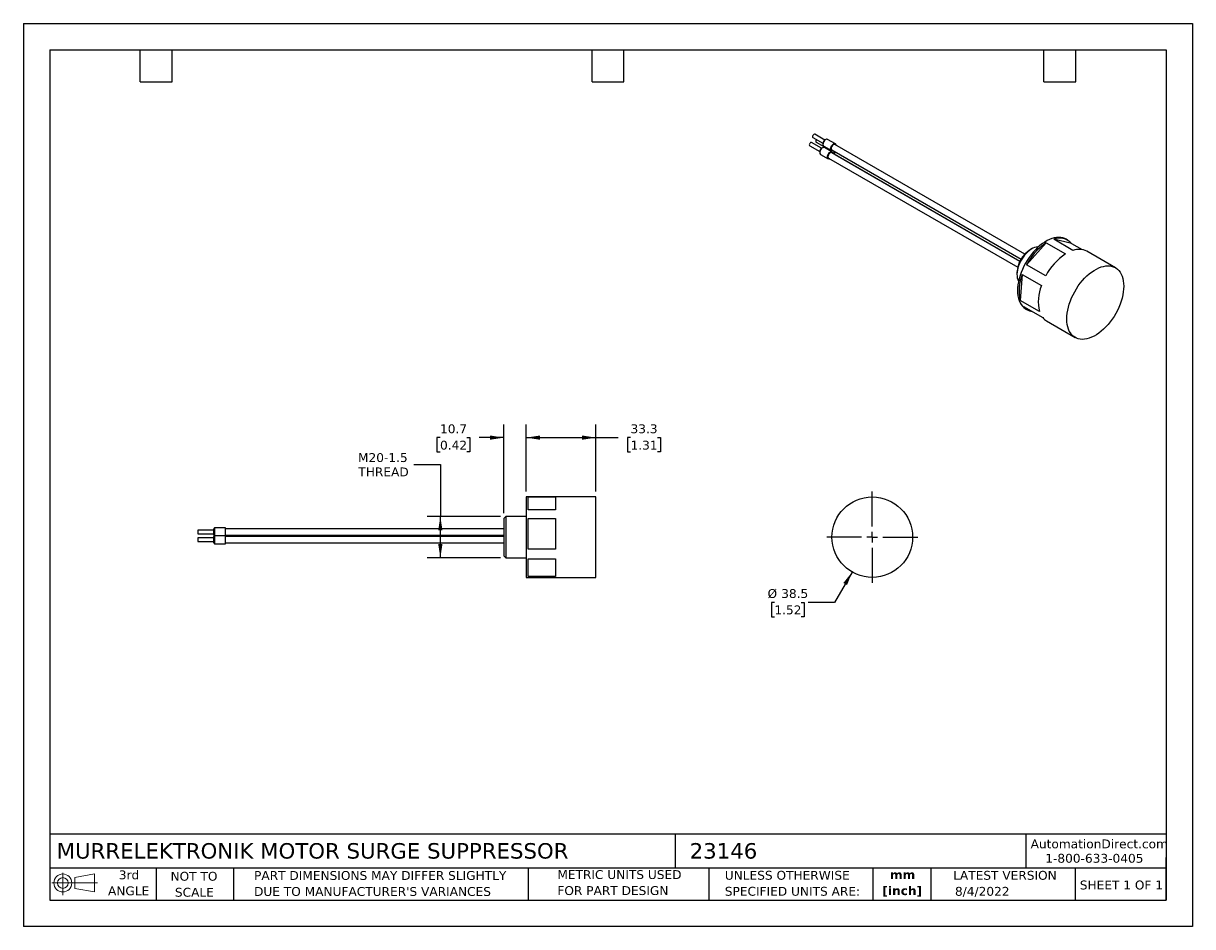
# Model space of a CAD drawing. Header units: millimetres. Extents: x 0 to 559, y 0 to 432.
import ezdxf

# ---------------------------------------------------------------- set-up
doc = ezdxf.new("R2010")
doc.units = ezdxf.units.MM
doc.header["$LTSCALE"] = 2
doc.linetypes.add('SLD-Center', pattern=[19.05, 15.24, -1.27, 1.27, -1.27])
doc.linetypes.add('SLD-Solid', pattern=[0])
doc.layers.add('CENTER', color=40, linetype='SLD-Center')
doc.layers.add('SLD-DEFPOINTS', color=7, linetype='Continuous')
doc.layers.add('DIMENSIONS', color=140, linetype='SLD-Solid', lineweight=25)
doc.layers.add('TEXT', color=140, linetype='SLD-Solid', lineweight=25)
doc.styles.add('SLDTEXTSTYLE0', font='VERDANA.TTF')
doc.styles.add('SLDTEXTSTYLE1', font='VERDANAB.TTF')
doc.dimstyles.new('SLDDIMSTYLE0', dxfattribs={"dimtxt": 4.316016, "dimasz": 6.604, "dimexe": 0, "dimexo": 0.0625, "dimgap": 1.079004, "dimtad": 0, "dimtih": 1, "dimtoh": 1, "dimrnd": 1e-09, "dimzin": 12, "dimdsep": 46, "dimtxsty": 'SLDTEXTSTYLE0', "dimsah": 1, "dimcen": 0.09, "dimadec": 0, "dimazin": 3, "dimtfac": 1, "dimtofl": 0, "dimtmove": 0, "dimatfit": 3, "dimfxl": 0, "dimfrac": 2, "dimtolj": 1, "dimtzin": 12, "dimarcsym": 0})
doc.dimstyles.new('SLDDIMSTYLE1', dxfattribs={"dimtxt": 4.316016, "dimasz": 6.604, "dimexe": 0, "dimexo": 0.0625, "dimgap": 1.079004, "dimtad": 0, "dimtih": 1, "dimtoh": 1, "dimrnd": 1e-09, "dimzin": 12, "dimdsep": 46, "dimtxsty": 'SLDTEXTSTYLE0', "dimsah": 1, "dimcen": 0.09, "dimadec": 0, "dimazin": 3, "dimtfac": 1, "dimtmove": 0, "dimatfit": 0, "dimfxl": 0, "dimfrac": 2, "dimtolj": 1, "dimtzin": 12, "dimarcsym": 0})
doc.dimstyles.new('SLDDIMSTYLE2', dxfattribs={"dimtxt": 4.316016, "dimasz": 6.604, "dimexe": 0, "dimexo": 0.0625, "dimgap": 1.079004, "dimtad": 0, "dimtih": 1, "dimtoh": 1, "dimrnd": 1e-09, "dimzin": 12, "dimdsep": 46, "dimtxsty": 'SLDTEXTSTYLE0', "dimsah": 1, "dimcen": 0, "dimadec": 0, "dimazin": 3, "dimtfac": 1, "dimtofl": 0, "dimtmove": 0, "dimatfit": 3, "dimfxl": 0, "dimfrac": 2, "dimtolj": 1, "dimtzin": 12, "dimarcsym": 0})

# ---------------------------------------------------------------- blocks, each defined once
blk = doc.blocks.new('Block11')
at = {"color": 7, "linetype": 'SLD-Solid', "lineweight": 18}
for p, q in [((0, 5.76), (21.75, 5.76)), ((5.18, 10.62), (5.18, 0)), ((10.96, 8.33), (20.35, 10.06)), ((10.96, 3.19), (10.96, 8.33)), ((20.35, 10.06), (20.35, 1.46)), ((10.96, 3.19), (20.35, 1.46))]:
    blk.add_line(p, q, dxfattribs=at)
for radius in [4.3, 2.57]:
    blk.add_circle((5.18, 5.76), radius, dxfattribs=at)
blk = doc.blocks.new('Block12')
at = {"layer": 'SLD-DEFPOINTS'}
blk.add_blockref('Block11', (0, 0), dxfattribs=at)
blk = doc.blocks.new('SW_NOTE_0')
at = {"layer": 'TEXT', "color": 0, "char_height": 4.233, "attachment_point": 2, "style": 'SLDTEXTSTYLE1'}
for s, insert in [('mm', (5.69, 5.38)), ('[inch]', (5.52, -2.27))]:
    blk.add_mtext(s, dxfattribs=dict(at, insert=insert))
blk = doc.blocks.new('SW_NOTE_0_1')
at = {"layer": 'TEXT', "color": 0, "char_height": 4.2333, "attachment_point": 1, "style": 'SLDTEXTSTYLE0'}
for s, insert in [('UNLESS OTHERWISE ', (0, 5.38)), ('SPECIFIED UNITS ARE:', (0, -2.27))]:
    blk.add_mtext(s, dxfattribs=dict(at, insert=insert))
blk = doc.blocks.new('SW_NOTE_0_2')
at = {"layer": 'TEXT', "color": 0, "char_height": 4.2333, "attachment_point": 1, "style": 'SLDTEXTSTYLE0'}
for s, insert in [('PART DIMENSIONS MAY DIFFER SLIGHTLY ', (0, 5.38)), ("DUE TO MANUFACTURER'S VARIANCES", (0, -2.27))]:
    blk.add_mtext(s, dxfattribs=dict(at, insert=insert))
blk = doc.blocks.new('SW_NOTE_0_3')
at = {"layer": 'TEXT', "color": 0, "char_height": 4.233, "attachment_point": 2, "style": 'SLDTEXTSTYLE0'}
for s, insert in [('NOT TO', (10.52, 5.38)), ('SCALE', (10.71, -2.27))]:
    blk.add_mtext(s, dxfattribs=dict(at, insert=insert))
blk = doc.blocks.new('SW_NOTE_0_4')
at = {"layer": 'TEXT', "color": 0, "char_height": 4.233, "attachment_point": 2, "style": 'SLDTEXTSTYLE0'}
for s, insert in [('3rd', (4.63, 5.38)), ('ANGLE', (4.44, -2.27))]:
    blk.add_mtext(s, dxfattribs=dict(at, insert=insert))
blk = doc.blocks.new('SW_NOTE_0_5')
at = {"layer": 'TEXT', "color": 0, "char_height": 4.2333, "attachment_point": 1, "style": 'SLDTEXTSTYLE0'}
for s, insert in [('METRIC UNITS USED ', (0, 5.38)), ('FOR PART DESIGN', (0, -2.27))]:
    blk.add_mtext(s, dxfattribs=dict(at, insert=insert))
blk = doc.blocks.new('_D')
at = {"layer": 'DIMENSIONS'}
for p, q in [((186.58, 220.98), (199.28, 220.98)), ((199.28, 220.98), (199.28, 196.1)), ((228.07, 196.1), (192.93, 196.1)), ((199.28, 176.3), (199.28, 196.1)), ((228.07, 176.3), (192.93, 176.3))]:
    blk.add_line(p, q, dxfattribs=at)
for points in [[(199.28, 196.1), (198.26, 189.49), (200.3, 189.49)], [(199.28, 176.3), (200.3, 182.9), (198.26, 182.9)]]:
    blk.add_solid(points, dxfattribs=at)
at = {"layer": 'DIMENSIONS', "char_height": 4.233, "attachment_point": 1, "style": 'SLDTEXTSTYLE0'}
for s, insert in [('M20-1.5', (159.94, 226.35)), ('THREAD', (160.1, 219.5))]:
    blk.add_mtext(s, dxfattribs=dict(at, insert=insert))
blk = doc.blocks.new('_D_1')
at = {"layer": 'DIMENSIONS'}
for p, q in [((229.61, 197.64), (229.61, 240.12)), ((240.31, 207.99), (240.31, 240.12)), ((199.12, 233.77), (197.67, 233.77)), ((197.67, 233.77), (197.67, 226.91)), ((211.94, 233.77), (213.39, 233.77)), ((213.39, 233.77), (213.39, 226.91)), ((229.61, 233.77), (217.79, 233.77)), ((240.31, 233.77), (253.01, 233.77)), ((197.67, 226.91), (199.12, 226.91)), ((213.39, 226.91), (211.94, 226.91))]:
    blk.add_line(p, q, dxfattribs=at)
for points in [[(229.61, 233.77), (223.01, 234.79), (223.01, 232.76)], [(240.31, 233.77), (246.92, 232.76), (246.92, 234.79)]]:
    blk.add_solid(points, dxfattribs=at)
at = {"layer": 'DIMENSIONS', "char_height": 4.233, "attachment_point": 1, "style": 'SLDTEXTSTYLE0'}
for s, insert in [('10.7', (199.12, 240.12)), ('0.42', (199.12, 232.29))]:
    blk.add_mtext(s, dxfattribs=dict(at, insert=insert))
blk = doc.blocks.new('_D_2')
at = {"layer": 'DIMENSIONS'}
for p, q in [((240.31, 207.99), (240.31, 240.12)), ((273.61, 207.99), (273.61, 240.12)), ((240.31, 233.77), (273.61, 233.77)), ((273.61, 233.77), (284.32, 233.77)), ((290.17, 233.77), (288.72, 233.77)), ((288.72, 233.77), (288.72, 226.91)), ((303, 233.77), (304.45, 233.77)), ((304.45, 233.77), (304.45, 226.91)), ((288.72, 226.91), (290.17, 226.91)), ((304.45, 226.91), (303, 226.91))]:
    blk.add_line(p, q, dxfattribs=at)
for points in [[(240.31, 233.77), (246.92, 232.76), (246.92, 234.79)], [(273.61, 233.77), (267.01, 234.79), (267.01, 232.76)]]:
    blk.add_solid(points, dxfattribs=at)
at = {"layer": 'DIMENSIONS', "char_height": 4.233, "attachment_point": 1, "style": 'SLDTEXTSTYLE0'}
for s, insert in [('33.3', (290.17, 240.12)), ('1.31', (290.17, 232.29))]:
    blk.add_mtext(s, dxfattribs=dict(at, insert=insert))
blk = doc.blocks.new('_D_3')
at = {"layer": 'DIMENSIONS'}
for p, q in [((396.08, 169.52), (387.7, 155.01)), ((358.92, 155.01), (357.47, 155.01)), ((357.47, 155.01), (357.47, 148.15)), ((371.75, 155.01), (373.19, 155.01)), ((373.19, 155.01), (373.19, 148.15)), ((387.7, 155.01), (375, 155.01)), ((357.47, 148.15), (358.92, 148.15)), ((373.19, 148.15), (371.75, 148.15))]:
    blk.add_line(p, q, dxfattribs=at)
blk.add_solid([(396.08, 169.52), (391.9, 164.31), (393.66, 163.3)], dxfattribs=at)
at = {"layer": 'DIMENSIONS', "char_height": 4.233, "attachment_point": 1, "style": 'SLDTEXTSTYLE0'}
for s, insert in [('%%c', (355.66, 161.36)), ('38.5', (362.18, 161.36)), ('1.52', (358.92, 153.53))]:
    blk.add_mtext(s, dxfattribs=dict(at, insert=insert))
blk = doc.blocks.new('SW_CENTERMARKSYMBOL_0')
at = {"layer": 'CENTER', "color": 0}
for p, q in [((0, 5.08), (0, 21.79)), ((-5.08, 0), (-21.79, 0)), ((0, 0), (-2.54, 0)), ((0, 0), (0, 2.54)), ((0, 0), (0, -2.54)), ((0, 0), (2.54, 0)), ((5.08, 0), (21.79, 0)), ((0, -5.08), (0, -21.79))]:
    blk.add_line(p, q, dxfattribs=at)

msp = doc.modelspace()

# ---------------------------------------------------------------- linework, layer by layer
at = {"color": 7, "linetype": 'SLD-Solid'}
for p, q in [((0.005, 431.805), (0.005, 0.005)), ((0.005, 431.805), (558.805, 431.805)), ((558.805, 431.805), (558.805, 0.005)), ((558.805, 0.005), (0.005, 0.005))]:
    msp.add_line(p, q, dxfattribs=at)
for p, q in [((381.485, 372.078), (376.702, 374.84)), ((377.333, 377.227), (382.116, 374.465)), ((383.016, 376.024), (378.232, 378.785)), ((378.863, 375.048), (383.647, 372.287)), ((383.439, 376.271), (383.086, 376.067)), ((388.054, 374.242), (384.377, 376.364)), ((375.802, 373.281), (380.585, 370.519)), ((380.583, 370.437), (380.583, 370.029)), ((380.971, 369.171), (384.648, 367.048)), ((381.908, 372.325), (381.555, 372.121)), ((382.114, 374.383), (382.114, 373.975)), ((382.502, 373.117), (386.179, 370.994)), ((386.523, 370.296), (382.846, 372.418)), ((383.665, 372.445), (383.644, 372.205)), ((383.644, 372.205), (383.644, 371.957)), ((476.277, 318.049), (386.335, 369.971)), ((386.366, 371.319), (476.847, 319.085)), ((387.348, 369.387), (387.321, 369.674)), ((478.656, 321.505), (387.866, 373.917)), ((387.897, 369.14), (476.305, 318.104)), ((388.46, 368.816), (388.385, 368.787)), ((384.835, 367.373), (475.208, 315.202)), ((488.832, 326.864), (479.431, 316.394)), ((488.832, 326.864), (498.024, 321.557)), ((501.619, 323.264), (492.427, 328.571)), ((500.91, 326.588), (492.427, 328.571)), ((499.059, 328.181), (498.352, 328.589)), ((500.91, 326.588), (505.947, 323.68)), ((481.867, 323.96), (481.16, 323.552)), ((521.898, 314.996), (508.251, 322.874)), ((488.623, 311.087), (479.431, 316.394)), ((474.868, 312.652), (474.868, 311.836)), ((477.357, 311.785), (476.439, 299.332)), ((477.357, 311.785), (486.549, 306.478)), ((485.631, 294.026), (476.439, 299.332)), ((477.96, 296.43), (487.152, 291.124)), ((479.103, 295.246), (479.81, 294.838)), ((489.003, 289.531), (502.65, 281.653)), ((273.612, 205.445), (240.312, 205.445)), ((240.312, 205.445), (240.312, 186.195)), ((241.312, 205.426), (254.312, 205.426)), ((241.312, 199.25), (241.312, 205.426)), ((254.312, 205.426), (254.312, 199.25)), ((273.612, 186.195), (273.612, 205.445)), ((230.612, 196.095), (229.612, 195.095)), ((240.312, 196.095), (230.612, 196.095)), ((230.612, 196.095), (230.612, 186.195)), ((254.312, 199.25), (241.312, 199.25)), ((91.412, 190.57), (90.912, 190.07)), ((90.912, 190.07), (90.912, 188.695)), ((96.612, 190.57), (91.412, 190.57)), ((91.412, 190.57), (91.412, 188.695)), ((96.612, 188.695), (96.612, 190.57)), ((229.612, 190.195), (96.612, 190.195)), ((229.612, 195.095), (229.612, 186.195)), ((241.312, 195.072), (254.312, 195.072)), ((241.312, 180.47), (241.312, 195.072)), ((254.312, 195.072), (254.312, 180.47)), ((90.912, 189.595), (83.412, 189.595)), ((83.412, 189.595), (83.412, 188.695)), ((83.412, 188.695), (83.412, 187.795)), ((83.412, 187.795), (90.912, 187.795)), ((90.912, 185.845), (83.412, 185.845)), ((83.412, 185.845), (83.412, 184.945)), ((83.412, 184.945), (83.412, 184.045)), ((90.912, 188.695), (90.912, 187.32)), ((90.912, 187.32), (91.412, 186.82)), ((91.412, 186.82), (90.912, 186.32)), ((90.912, 186.32), (90.912, 184.945)), ((90.912, 184.945), (90.912, 183.57)), ((91.412, 188.695), (91.412, 186.82)), ((96.612, 186.82), (91.412, 186.82)), ((91.412, 186.82), (91.412, 184.945)), ((91.412, 184.945), (91.412, 183.07)), ((96.612, 186.82), (96.612, 188.695)), ((96.612, 187.195), (229.612, 187.195)), ((96.612, 184.945), (96.612, 186.82)), ((229.612, 186.445), (96.612, 186.445)), ((96.612, 183.07), (96.612, 184.945)), ((229.612, 186.195), (229.612, 177.295)), ((230.612, 186.195), (230.612, 176.295)), ((240.312, 186.195), (240.312, 166.945)), ((273.612, 166.945), (273.612, 186.195)), ((83.412, 184.045), (90.912, 184.045)), ((90.912, 183.57), (91.412, 183.07)), ((91.412, 183.07), (96.612, 183.07)), ((96.612, 183.445), (229.612, 183.445)), ((254.312, 180.47), (241.312, 180.47)), ((229.612, 177.295), (230.612, 176.295)), ((230.612, 176.295), (240.312, 176.295)), ((241.312, 175.841), (254.312, 175.841)), ((241.312, 167.416), (241.312, 175.841)), ((254.312, 175.841), (254.312, 167.416)), ((240.312, 166.945), (273.612, 166.945)), ((254.312, 167.416), (241.312, 167.416))]:
    msp.add_line(p, q)
at = {"flags": 128}
for points in [[(376.702, 374.84), (376.495, 374.88), (376.252, 374.795), (376.008, 374.599), (375.802, 374.32), (375.664, 374.002), (375.615, 373.693)], [(378.232, 378.785), (378.026, 378.826), (377.782, 378.741), (377.539, 378.544), (377.332, 378.266), (377.195, 377.948), (377.146, 377.639)], [(377.146, 377.639), (377.195, 377.385), (377.332, 377.227), (377.333, 377.227)], [(378.677, 375.46), (378.725, 375.207), (378.863, 375.048), (378.863, 375.048)], [(384.377, 376.364), (384.204, 376.433), (383.883, 376.439), (383.53, 376.32), (383.17, 376.084), (382.829, 375.748), (382.534, 375.337), (382.307, 374.882), (382.163, 374.416), (382.114, 373.975)], [(375.615, 373.693), (375.664, 373.44), (375.802, 373.281), (375.802, 373.281)], [(382.846, 372.418), (382.673, 372.487), (382.352, 372.494), (381.999, 372.374), (381.639, 372.138), (381.298, 371.802), (381.003, 371.391), (380.776, 370.936), (380.632, 370.471), (380.583, 370.029)], [(383.735, 372.405), (383.694, 372.238), (383.651, 371.954)], [(384.26, 367.907), (384.309, 368.348), (384.453, 368.813), (384.68, 369.268), (384.975, 369.679), (385.316, 370.015), (385.676, 370.252), (386.029, 370.371), (386.35, 370.364), (386.614, 370.232), (386.801, 369.984), (386.898, 369.646)], [(386.335, 369.971), (386.209, 370.023), (385.913, 370.026), (385.585, 369.897), (385.258, 369.648), (384.962, 369.303), (384.727, 368.896), (384.577, 368.468), (384.525, 368.06)], [(385.79, 371.852), (385.84, 372.294), (385.983, 372.759), (386.211, 373.214), (386.506, 373.625), (386.847, 373.961), (387.207, 374.197), (387.56, 374.317), (387.881, 374.31), (388.145, 374.178), (388.332, 373.93), (388.429, 373.592)], [(386.929, 370.994), (386.847, 370.963), (386.506, 370.906), (386.211, 370.976), (385.983, 371.168), (385.84, 371.468), (385.79, 371.852)], [(387.866, 373.917), (387.74, 373.969), (387.444, 373.972), (387.116, 373.843), (386.789, 373.593), (386.493, 373.249), (386.258, 372.842), (386.108, 372.414), (386.056, 372.005)], [(387.732, 370.53), (387.638, 370.236), (387.587, 369.827)], [(385.398, 367.048), (385.316, 367.017), (384.975, 366.96), (384.68, 367.031), (384.453, 367.222), (384.309, 367.522), (384.26, 367.907)], [(485.035, 324.915), (484.879, 324.913), (484.111, 324.829), (483.311, 324.62), (482.49, 324.288), (481.661, 323.837), (480.835, 323.276), (480.023, 322.61), (479.238, 321.849), (478.489, 321.005), (477.788, 320.089), (477.143, 319.114), (476.566, 318.093), (476.062, 317.041), (475.641, 315.973), (475.306, 314.903), (475.064, 313.848), (474.917, 312.82), (474.868, 311.836)], [(498.352, 328.589), (497.721, 328.908), (496.822, 329.228), (495.864, 329.422), (494.856, 329.49), (493.803, 329.432), (492.713, 329.248), (491.595, 328.939), (490.456, 328.507), (489.305, 327.955), (488.15, 327.288), (486.999, 326.51), (485.86, 325.628), (484.742, 324.646), (483.652, 323.573), (482.599, 322.415), (481.591, 321.182), (480.634, 319.882), (479.735, 318.525), (478.9, 317.121), (478.137, 315.678), (477.45, 314.209), (476.844, 312.723), (476.324, 311.232), (475.893, 309.745), (475.555, 308.274), (475.312, 306.829), (475.165, 305.421), (475.116, 304.06)], [(498.662, 290.466), (498.711, 291.828), (498.858, 293.236), (499.102, 294.681), (499.44, 296.152), (499.871, 297.638), (500.391, 299.13), (500.997, 300.616), (501.684, 302.085), (502.447, 303.527), (503.281, 304.932), (504.18, 306.289), (505.137, 307.589), (506.146, 308.822), (507.199, 309.979), (508.288, 311.053), (509.406, 312.034), (510.545, 312.917), (511.697, 313.695), (512.852, 314.362), (514.003, 314.913), (515.142, 315.345), (516.26, 315.655), (517.349, 315.839), (518.402, 315.897), (519.411, 315.829), (520.368, 315.634), (521.267, 315.315), (522.101, 314.874), (522.865, 314.313), (523.552, 313.637), (524.158, 312.85), (524.678, 311.959), (525.108, 310.97), (525.447, 309.889), (525.69, 308.726), (525.837, 307.487), (525.886, 306.182), (525.837, 304.821), (525.69, 303.413), (525.447, 301.968), (525.108, 300.497), (524.678, 299.01), (524.158, 297.519), (523.552, 296.033), (522.865, 294.563), (522.101, 293.121), (521.267, 291.716), (520.368, 290.359), (519.411, 289.06), (518.402, 287.827), (517.349, 286.669), (516.26, 285.596), (515.142, 284.614), (514.003, 283.731), (512.852, 282.954), (511.697, 282.287), (510.545, 281.735), (509.406, 281.303), (508.288, 280.994), (507.199, 280.809), (506.146, 280.751), (505.137, 280.82), (504.18, 281.014), (503.281, 281.333), (502.447, 281.775), (501.684, 282.336), (500.997, 283.012), (500.391, 283.798), (499.871, 284.689), (499.44, 285.679), (499.102, 286.759), (498.858, 287.923), (498.711, 289.162), (498.662, 290.466)], [(475.116, 304.06), (475.165, 302.755), (475.312, 301.516), (475.555, 300.352), (475.893, 299.272), (476.324, 298.283), (476.844, 297.392), (477.45, 296.605), (478.137, 295.929), (478.9, 295.368), (479.103, 295.246)]]:
    msp.add_lwpolyline(points, dxfattribs=at)
msp.add_circle((405.707, 186.195), 19.25)
for centre, radius, start, end in [((380.071, 375.391), 1.396, 140.91519, 177.1491), ((384.202, 374.3), 2.09, 122.28423, 177.72115), ((381.512, 369.933), 0.934, 174.06714, 234.62068), ((382.671, 370.354), 2.09, 122.28423, 177.72115), ((383.043, 373.878), 0.934, 174.06714, 234.62068), ((386.779, 371.919), 0.729, 173.19552, 235.4923), ((389.918, 369.597), 2.597, 156.28686, 178.29571), ((388.31, 369.741), 0.729, 173.19552, 235.4923), ((385.248, 367.973), 0.729, 173.19552, 235.4923), ((504.706, 303.157), 28.531, 123.80582, 152.35752), ((495.287, 321.67), 7.47, 41.17679, 112.5163), ((488.473, 312.064), 13.618, 122.48028, 177.52509), ((514.046, 297.717), 28.724, 123.90372, 152.25963), ((504.492, 315.526), 8.254, 62.9054, 110.36517), ((481.213, 311.629), 6.348, 178.13487, 208.3377), ((496.132, 304.141), 20.271, 157.84705, 193.7221), ((505.055, 298.854), 20.015, 157.60946, 193.95969), ((483.13, 300.587), 6.634, 218.80224, 261.20314), ((492.347, 295.29), 6.659, 218.72827, 239.85543)]:
    msp.add_arc(centre, radius, start, end)
at = {"layer": 'TEXT'}
for p, q in [((12.7, 419.1), (546.1, 419.1)), ((12.7, 419.1), (12.7, 12.7)), ((55.88, 403.86), (55.88, 419.1)), ((71.12, 403.86), (71.12, 419.1)), ((271.78, 403.86), (271.78, 419.1)), ((287.02, 403.86), (287.02, 419.1)), ((487.68, 403.86), (487.68, 419.1)), ((502.92, 403.86), (502.92, 419.1)), ((546.1, 419.1), (546.1, 12.7)), ((55.88, 403.86), (71.12, 403.86)), ((271.78, 403.86), (287.02, 403.86)), ((487.68, 403.86), (502.92, 403.86)), ((546.1, 44.252), (12.7, 44.252)), ((311.518, 44.252), (311.518, 27.94)), ((479.151, 44.252), (479.151, 27.94)), ((546.1, 12.7), (546.1, 33.02)), ((546.1, 27.94), (12.7, 27.94)), ((63.5, 27.94), (63.5, 12.7)), ((100.423, 27.94), (100.423, 12.7)), ((241.293, 27.94), (241.293, 12.7)), ((327.56, 27.94), (327.56, 12.7)), ((406.049, 27.94), (406.049, 12.7)), ((433.624, 27.94), (433.624, 12.7)), ((502.697, 27.94), (502.697, 12.7)), ((12.7, 12.7), (546.1, 12.7))]:
    msp.add_line(p, q, dxfattribs=at)

# ---------------------------------------------------------------- block references
at = {"layer": 'CENTER'}
msp.add_blockref('SW_CENTERMARKSYMBOL_0', (405.707, 186.195), dxfattribs=at)
at = {"layer": 'SLD-DEFPOINTS'}
msp.add_blockref('Block12', (13.676, 15.108), dxfattribs=at)
at = {"layer": 'TEXT'}
for name, p in [('SW_NOTE_0_4', (45.863, 21.483)), ('SW_NOTE_0_3', (71.019, 20.814)), ('SW_NOTE_0_2', (110.239, 21.195)), ('SW_NOTE_0_5', (255.209, 21.625)), ('SW_NOTE_0_1', (335.216, 21.285)), ('SW_NOTE_0', (414.509, 21.595))]:
    msp.add_blockref(name, p, dxfattribs=at)

# ---------------------------------------------------------------- texts
at = {"layer": 'TEXT', "style": 'SLDTEXTSTYLE0'}
for s, insert, char_height, attachment_point in [('MURRELEKTRONIK MOTOR SURGE SUPPRESSOR', (15.931, 39.933), 7.40833, 1), ('23146', (318.415, 39.933), 7.4083, 1), ('AutomationDirect.com', (481.39, 41.673), 4.23333, 1), ('1-800-633-0405', (488.383, 34.794), 4.23333, 1), ('LATEST VERSION', (469.104, 26.648), 4.23333, 2), ('8/4/2022', (445.226, 18.99), 4.2333, 1), ('SHEET 1 OF 1', (504.883, 22.023), 4.23333, 1)]:
    msp.add_mtext(s, dxfattribs=dict(at, insert=insert, char_height=char_height, attachment_point=attachment_point))

# ---------------------------------------------------------------- dimensions: what is measured, and where the dimension line sits
at = {"layer": 'DIMENSIONS'}
for base, p1, p2, dimstyle, picture, middle in [((240.312, 233.773), (229.612, 195.095), (240.312, 205.445), 'SLDDIMSTYLE1', '_D_1', (205.529, 233.773)), ((273.612, 233.773), (240.312, 205.445), (273.612, 205.445), 'SLDDIMSTYLE0', '_D_2', (296.585, 233.773))]:
    dim = msp.add_linear_dim(base=base, p1=p1, p2=p2, dimstyle=dimstyle, dxfattribs=at)
    dim.commit()
    dim.dimension.update_dxf_attribs({"geometry": picture, "text_midpoint": middle, "dimtype": 160})
dim = msp.add_linear_dim(base=(199.28, 196.095), p1=(230.612, 176.295), p2=(230.612, 196.095), angle=90, text='M20-1.5\\PTHREAD', dimstyle='SLDDIMSTYLE0', dxfattribs=at)
dim.commit()
dim.dimension.update_dxf_attribs({"geometry": '_D', "text_midpoint": (199.28, 220.978), "dimtype": 160})
dim = msp.add_diameter_dim_2p(p1=(415.332, 202.866), p2=(396.082, 169.524), dimstyle='SLDDIMSTYLE2', dxfattribs=at)
dim.commit()
dim.dimension.update_dxf_attribs({"geometry": '_D_3', "text_midpoint": (365.333, 155.013), "dimtype": 163})

doc.saveas('drawing.dxf')
